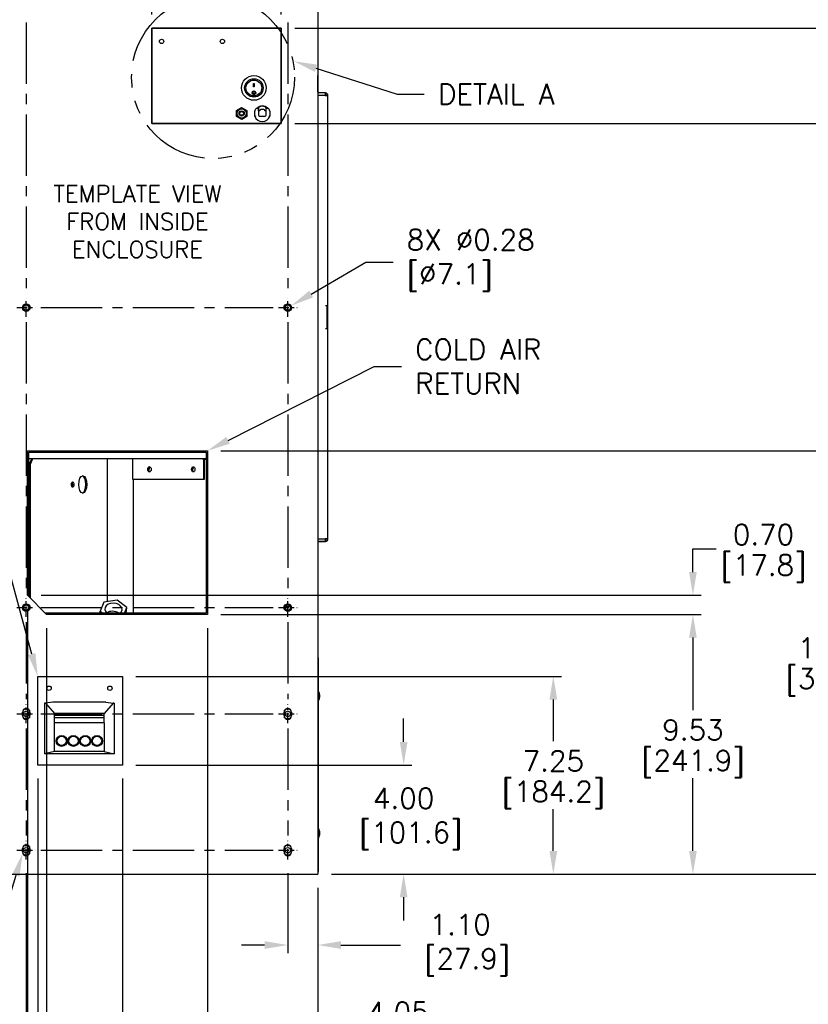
# Model space of a CAD drawing. Extents: x 776 to 936, y -8 to 92.
# Tile 16 of 18: x 880 to 909, y 27 to 63. Entities that reach past the tile are written whole.
import ezdxf
from ezdxf import colors
from ezdxf.entities.mleader import LeaderData, LeaderLine
from ezdxf.math import Vec2, Vec3

# ---------------------------------------------------------------- set-up
doc = ezdxf.new("R2010")
doc.units = 0
doc.header["$LTSCALE"] = 4
doc.header["$MEASUREMENT"] = 0
doc.linetypes.add('CENTER2', pattern=[1.125, 0.75, -0.125, 0.125, -0.125])
doc.linetypes.add('PHANTOM2', pattern=[1.25, 0.625, -0.125, 0.125, -0.125, 0.125, -0.125])
doc.layers.get('0').update_dxf_attribs({"linetype": 'CONTINUOUS'})
doc.layers.get('DEFPOINTS').update_dxf_attribs({"linetype": 'CONTINUOUS'})
for name, color, linetype in [('CENTER', 40, 'CENTER2'), ('DIMENSIONS', 140, 'CONTINUOUS'), ('DIMENSIONS @ 1', 140, 'CONTINUOUS'), ('PHANTOM', 130, 'PHANTOM2')]:
    doc.layers.add(name, color=color, linetype=linetype)
doc.styles.add('ROMANS', font='romans.shx')
doc.styles.get("Standard").update_dxf_attribs({"font": 'romans.shx'})
doc.dimstyles.get("Standard").update_dxf_attribs({"dimtxt": 0.3, "dimasz": 0.35, "dimexe": 0.0625, "dimexo": 0.0625, "dimgap": 0.0625, "dimtad": 0, "dimtih": 1, "dimtoh": 1, "dimzin": 0, "dimdsep": 46, "dimtxsty": 'Standard', "dimcen": 0, "dimadec": 0, "dimazin": 0, "dimtfac": 1, "dimtofl": 0, "dimtmove": 0, "dimatfit": 3, "dimfxl": 0, "dimtolj": 1, "dimtzin": 0, "dimarcsym": 0})

# ---------------------------------------------------------------- blocks, each defined once
blk = doc.blocks.new('*D21')
at = {"layer": 'DEFPOINTS', "color": 0}
for p in [(890.308, 32.235), (891.408, 31.698), (891.408, 29.095)]:
    blk.add_point(p, dxfattribs=at)
at = {"layer": 'DIMENSIONS'}
for p, q in [((890.308, 31.735), (890.308, 28.795)), ((891.408, 31.198), (891.408, 28.795)), ((889.458, 29.095), (888.608, 29.095)), ((892.258, 29.095), (894.446, 29.095))]:
    blk.add_line(p, q, dxfattribs=at)
for points in [[(889.458, 29.237), (889.458, 28.953), (890.308, 29.095)], [(892.258, 29.237), (892.258, 28.953), (891.408, 29.095)]]:
    blk.add_solid(points, dxfattribs=at)
at = {"layer": 'DIMENSIONS', "insert": (896.632, 29.095), "char_height": 0.75, "attachment_point": 5}
blk.add_mtext('\\A1;1.10\\P [27.9]', dxfattribs=at)
blk = doc.blocks.new('*D22')
at = {"layer": 'DEFPOINTS', "color": 0}
for p in [(887.356, 41.223), (891.408, 31.698), (891.408, 26.095)]:
    blk.add_point(p, dxfattribs=at)
at = {"layer": 'DIMENSIONS'}
for p, q in [((887.356, 40.723), (887.356, 25.795)), ((891.408, 31.198), (891.408, 25.795)), ((888.206, 26.095), (890.558, 26.095)), ((891.408, 26.095), (892.258, 26.095))]:
    blk.add_line(p, q, dxfattribs=at)
for points in [[(888.206, 26.237), (888.206, 25.953), (887.356, 26.095)], [(890.558, 26.237), (890.558, 25.953), (891.408, 26.095)]]:
    blk.add_solid(points, dxfattribs=at)
at = {"layer": 'DIMENSIONS', "char_height": 0.75, "attachment_point": 5}
for s, insert in [('\\A1;4.05', (894.354, 26.62)), ('\\A1;[102.9]', (894.354, 25.374))]:
    blk.add_mtext(s, dxfattribs=dict(at, insert=insert))
blk = doc.blocks.new('*D23')
at = {"layer": 'DEFPOINTS', "color": 0}
for p in [(884.237, 35.698), (891.408, 31.698), (884.237, 23.095)]:
    blk.add_point(p, dxfattribs=at)
at = {"layer": 'DIMENSIONS'}
for p, q in [((884.237, 35.198), (884.237, 22.795)), ((891.408, 31.198), (891.408, 22.795)), ((885.087, 23.095), (885.726, 23.095)), ((890.558, 23.095), (889.918, 23.095))]:
    blk.add_line(p, q, dxfattribs=at)
for points in [[(885.087, 23.237), (885.087, 22.953), (884.237, 23.095)], [(890.558, 23.237), (890.558, 22.953), (891.408, 23.095)]]:
    blk.add_solid(points, dxfattribs=at)
at = {"layer": 'DIMENSIONS', "char_height": 0.75, "attachment_point": 5}
for s, insert in [('\\A1;7.17', (887.822, 23.62)), ('\\A1;[182.1]', (887.822, 22.374))]:
    blk.add_mtext(s, dxfattribs=dict(at, insert=insert))
blk = doc.blocks.new('*D15')
at = {"layer": 'DEFPOINTS', "color": 0}
for p in [(881.133, 35.698), (891.408, 31.698), (881.133, 17.06)]:
    blk.add_point(p, dxfattribs=at)
at = {"layer": 'DIMENSIONS'}
for p, q in [((881.133, 35.198), (881.133, 16.76)), ((891.408, 31.198), (891.408, 16.76)), ((881.983, 17.06), (883.129, 17.06)), ((890.558, 17.06), (888.215, 17.06))]:
    blk.add_line(p, q, dxfattribs=at)
for points in [[(881.983, 17.201), (881.983, 16.918), (881.133, 17.06)], [(890.558, 17.201), (890.558, 16.918), (891.408, 17.06)]]:
    blk.add_solid(points, dxfattribs=at)
at = {"layer": 'DIMENSIONS', "insert": (885.672, 17.06), "char_height": 0.75, "attachment_point": 5}
blk.add_mtext('\\A1;10.28\\P [261.0]', dxfattribs=at)
blk = doc.blocks.new('*D24')
at = {"layer": 'DEFPOINTS', "color": 0}
for p in [(880.708, 32.235), (891.408, 31.698), (880.708, 11.095)]:
    blk.add_point(p, dxfattribs=at)
at = {"layer": 'DIMENSIONS'}
for p, q in [((880.708, 31.735), (880.708, 10.795)), ((891.408, 31.198), (891.408, 10.795)), ((881.558, 11.095), (883.961, 11.095)), ((890.558, 11.095), (888.154, 11.095))]:
    blk.add_line(p, q, dxfattribs=at)
for points in [[(881.558, 11.237), (881.558, 10.953), (880.708, 11.095)], [(890.558, 11.237), (890.558, 10.953), (891.408, 11.095)]]:
    blk.add_solid(points, dxfattribs=at)
at = {"layer": 'DIMENSIONS', "char_height": 0.75, "attachment_point": 5}
for s, insert in [('\\A1;10.70', (886.058, 11.62)), ('\\A1;[271.8]', (886.058, 10.374))]:
    blk.add_mtext(s, dxfattribs=dict(at, insert=insert))
blk = doc.blocks.new('*D14')
at = {"layer": 'DEFPOINTS', "color": 0}
for p in [(881.456, 41.223), (891.408, 31.698), (881.456, 20.055)]:
    blk.add_point(p, dxfattribs=at)
at = {"layer": 'DIMENSIONS'}
for p, q in [((881.456, 40.723), (881.456, 19.755)), ((891.408, 31.198), (891.408, 19.755)), ((882.306, 20.055), (883.404, 20.055)), ((890.558, 20.055), (888.489, 20.055))]:
    blk.add_line(p, q, dxfattribs=at)
for points in [[(882.306, 20.196), (882.306, 19.913), (881.456, 20.055)], [(890.558, 20.196), (890.558, 19.913), (891.408, 20.055)]]:
    blk.add_solid(points, dxfattribs=at)
at = {"layer": 'DIMENSIONS', "insert": (885.947, 20.055), "char_height": 0.75, "attachment_point": 5}
blk.add_mtext('\\A1;9.95\\P [252.8]', dxfattribs=at)
blk = doc.blocks.new('*D25')
at = {"layer": 'DEFPOINTS', "color": 0}
for p in [(880.756, 41.923), (891.408, 31.698), (880.756, 14.095)]:
    blk.add_point(p, dxfattribs=at)
at = {"layer": 'DIMENSIONS'}
for p, q in [((880.756, 41.423), (880.756, 13.795)), ((891.408, 31.198), (891.408, 13.795)), ((881.606, 14.095), (883.985, 14.095)), ((890.558, 14.095), (888.178, 14.095))]:
    blk.add_line(p, q, dxfattribs=at)
for points in [[(881.606, 14.237), (881.606, 13.953), (880.756, 14.095)], [(890.558, 14.237), (890.558, 13.953), (891.408, 14.095)]]:
    blk.add_solid(points, dxfattribs=at)
at = {"layer": 'DIMENSIONS', "char_height": 0.75, "attachment_point": 5}
for s, insert in [('\\A1;10.65', (886.082, 14.62)), ('\\A1;[270.6]', (886.082, 13.374))]:
    blk.add_mtext(s, dxfattribs=dict(at, insert=insert))
blk = doc.blocks.new('*D0')
at = {"layer": 'DEFPOINTS', "color": 0}
for p in [(884.237, 35.698), (894.559, 35.698), (891.408, 31.698)]:
    blk.add_point(p, dxfattribs=at)
at = {"layer": 'DIMENSIONS'}
for p, q in [((894.559, 36.548), (894.559, 37.398)), ((884.737, 35.698), (894.859, 35.698)), ((891.908, 31.698), (894.859, 31.698)), ((894.559, 30.848), (894.559, 29.998))]:
    blk.add_line(p, q, dxfattribs=at)
for points in [[(894.417, 36.548), (894.7, 36.548), (894.559, 35.698)], [(894.417, 30.848), (894.7, 30.848), (894.559, 31.698)]]:
    blk.add_solid(points, dxfattribs=at)
at = {"layer": 'DIMENSIONS', "insert": (894.559, 33.724), "char_height": 0.75, "attachment_point": 5}
blk.add_mtext('\\A1;4.00\\P [101.6]', dxfattribs=at)
blk = doc.blocks.new('*D1')
at = {"layer": 'DEFPOINTS', "color": 0}
for p in [(884.237, 38.948), (900.051, 38.948), (891.408, 31.698)]:
    blk.add_point(p, dxfattribs=at)
at = {"layer": 'DIMENSIONS'}
for p, q in [((884.737, 38.948), (900.351, 38.948)), ((900.051, 38.098), (900.051, 36.57)), ((900.051, 32.548), (900.051, 34.077)), ((891.908, 31.698), (900.351, 31.698))]:
    blk.add_line(p, q, dxfattribs=at)
for points in [[(899.909, 38.098), (900.192, 38.098), (900.051, 38.948)], [(899.909, 32.548), (900.192, 32.548), (900.051, 31.698)]]:
    blk.add_solid(points, dxfattribs=at)
at = {"layer": 'DIMENSIONS', "char_height": 0.75, "attachment_point": 5}
for s, insert in [('\\A1;7.25', (900.051, 35.848)), ('\\A1;[184.2]', (900.051, 34.602))]:
    blk.add_mtext(s, dxfattribs=dict(at, insert=insert))
blk = doc.blocks.new('*D3')
at = {"layer": 'DEFPOINTS', "color": 0}
for p in [(887.356, 41.223), (905.173, 41.223), (891.408, 31.698)]:
    blk.add_point(p, dxfattribs=at)
at = {"layer": 'DIMENSIONS', "color": 0, "lineweight": -2}
for p, q in [((887.856, 41.223), (905.473, 41.223)), ((905.173, 40.373), (905.173, 37.707)), ((905.173, 32.548), (905.173, 35.214)), ((891.908, 31.698), (905.473, 31.698))]:
    blk.add_line(p, q, dxfattribs=at)
at = {"layer": 'DIMENSIONS', "color": 0}
for points in [[(905.032, 40.373), (905.315, 40.373), (905.173, 41.223)], [(905.032, 32.548), (905.315, 32.548), (905.173, 31.698)]]:
    blk.add_solid(points, dxfattribs=at)
at = {"layer": 'DIMENSIONS', "color": 0, "char_height": 0.75, "attachment_point": 5}
for s, insert in [('\\A1;9.53', (905.173, 36.986)), ('\\A1;[241.9]', (905.173, 35.739))]:
    blk.add_mtext(s, dxfattribs=dict(at, insert=insert))
blk = doc.blocks.new('*D4')
at = {"layer": 'DEFPOINTS', "color": 0}
for p in [(887.356, 47.223), (910.471, 47.223), (891.408, 31.698)]:
    blk.add_point(p, dxfattribs=at)
at = {"layer": 'DIMENSIONS'}
for p, q in [((887.856, 47.223), (910.771, 47.223)), ((910.471, 46.373), (910.471, 40.707)), ((910.471, 32.548), (910.471, 38.214)), ((891.908, 31.698), (910.771, 31.698))]:
    blk.add_line(p, q, dxfattribs=at)
for points in [[(910.329, 46.373), (910.613, 46.373), (910.471, 47.223)], [(910.329, 32.548), (910.613, 32.548), (910.471, 31.698)]]:
    blk.add_solid(points, dxfattribs=at)
at = {"layer": 'DIMENSIONS', "char_height": 0.75, "attachment_point": 5}
for s, insert in [('\\A1;15.53', (910.471, 39.986)), ('\\A1;[394.3]', (910.471, 38.739))]:
    blk.add_mtext(s, dxfattribs=dict(at, insert=insert))
blk = doc.blocks.new('*D2')
at = {"layer": 'DEFPOINTS', "color": 0}
for p in [(880.756, 41.923), (905.173, 41.923), (887.356, 41.223)]:
    blk.add_point(p, dxfattribs=at)
at = {"layer": 'DIMENSIONS'}
for p, q in [((905.173, 42.773), (905.173, 43.623)), ((905.173, 43.623), (906.023, 43.623)), ((881.256, 41.923), (905.473, 41.923)), ((887.856, 41.223), (905.473, 41.223)), ((905.173, 40.373), (905.173, 39.523))]:
    blk.add_line(p, q, dxfattribs=at)
for points in [[(905.032, 42.773), (905.315, 42.773), (905.173, 41.923)], [(905.032, 40.373), (905.315, 40.373), (905.173, 41.223)]]:
    blk.add_solid(points, dxfattribs=at)
at = {"layer": 'DIMENSIONS', "char_height": 0.75, "attachment_point": 5}
for s, insert in [('\\A1;0.70', (907.762, 44.148)), ('\\A1;[17.8]', (907.762, 42.902))]:
    blk.add_mtext(s, dxfattribs=dict(at, insert=insert))
blk = doc.blocks.new('*D5')
at = {"layer": 'DEFPOINTS', "color": 0}
for p in [(890.068, 59.222), (913.808, 59.222), (891.408, 31.698)]:
    blk.add_point(p, dxfattribs=at)
at = {"layer": 'DIMENSIONS'}
for p, q in [((890.568, 59.222), (914.108, 59.222)), ((913.808, 58.372), (913.808, 46.706)), ((913.808, 32.548), (913.808, 44.214)), ((891.908, 31.698), (914.108, 31.698))]:
    blk.add_line(p, q, dxfattribs=at)
for points in [[(913.666, 58.372), (913.949, 58.372), (913.808, 59.222)], [(913.666, 32.548), (913.949, 32.548), (913.808, 31.698)]]:
    blk.add_solid(points, dxfattribs=at)
at = {"layer": 'DIMENSIONS', "char_height": 0.75, "attachment_point": 5}
for s, insert in [('\\A1;27.52', (913.808, 45.985)), ('\\A1;[699.1]', (913.808, 44.739))]:
    blk.add_mtext(s, dxfattribs=dict(at, insert=insert))
blk = doc.blocks.new('*D6')
at = {"layer": 'DEFPOINTS', "color": 0}
for p in [(890.068, 62.722), (917.351, 62.722), (891.408, 31.698)]:
    blk.add_point(p, dxfattribs=at)
at = {"layer": 'DIMENSIONS'}
for p, q in [((890.568, 62.722), (917.651, 62.722)), ((917.351, 61.872), (917.351, 51.283)), ((917.351, 32.548), (917.351, 48.59)), ((891.908, 31.698), (917.651, 31.698))]:
    blk.add_line(p, q, dxfattribs=at)
for points in [[(917.209, 61.872), (917.493, 61.872), (917.351, 62.722)], [(917.209, 32.548), (917.493, 32.548), (917.351, 31.698)]]:
    blk.add_solid(points, dxfattribs=at)
at = {"layer": 'DIMENSIONS', "insert": (917.351, 49.937), "char_height": 0.75, "attachment_point": 5}
blk.add_mtext('\\A1;31.02\\P [788.0]', dxfattribs=at)
blk = doc.blocks.new('*D7')
at = {"layer": 'DEFPOINTS', "color": 0}
for p in [(889.058, 63.873), (920.828, 63.873), (891.408, 31.698)]:
    blk.add_point(p, dxfattribs=at)
at = {"layer": 'DIMENSIONS'}
for p, q in [((889.558, 63.873), (921.128, 63.873)), ((920.828, 63.023), (920.828, 47.154)), ((920.828, 32.548), (920.828, 44.461)), ((891.908, 31.698), (921.128, 31.698))]:
    blk.add_line(p, q, dxfattribs=at)
for points in [[(920.687, 63.023), (920.97, 63.023), (920.828, 63.873)], [(920.687, 32.548), (920.97, 32.548), (920.828, 31.698)]]:
    blk.add_solid(points, dxfattribs=at)
at = {"layer": 'DIMENSIONS', "insert": (920.828, 45.808), "char_height": 0.75, "attachment_point": 5}
blk.add_mtext('\\A1;32.18\\P [817.2]', dxfattribs=at)
blk = doc.blocks.new('*D8')
at = {"layer": 'DEFPOINTS', "color": 0}
for p in [(889.058, 75.273), (924.422, 75.273), (891.408, 31.698)]:
    blk.add_point(p, dxfattribs=at)
at = {"layer": 'DIMENSIONS'}
for p, q in [((889.558, 75.273), (924.722, 75.273)), ((924.422, 74.423), (924.422, 54.732)), ((924.422, 32.548), (924.422, 52.239)), ((891.908, 31.698), (924.722, 31.698))]:
    blk.add_line(p, q, dxfattribs=at)
for points in [[(924.28, 74.423), (924.563, 74.423), (924.422, 75.273)], [(924.28, 32.548), (924.563, 32.548), (924.422, 31.698)]]:
    blk.add_solid(points, dxfattribs=at)
at = {"layer": 'DIMENSIONS', "char_height": 0.75, "attachment_point": 5}
for s, insert in [('\\A1;43.58', (924.422, 54.011)), ('\\A1;[1106.8]', (924.422, 52.764))]:
    blk.add_mtext(s, dxfattribs=dict(at, insert=insert))
blk = doc.blocks.new('*D16')
at = {"layer": 'DEFPOINTS', "color": 0}
for p in [(891.408, 77.721), (891.408, 76.323), (890.068, 62.722)]:
    blk.add_point(p, dxfattribs=at)
at = {"layer": 'DIMENSIONS'}
for p, q in [((890.068, 63.222), (890.068, 78.021)), ((891.408, 76.823), (891.408, 78.021)), ((889.218, 77.721), (888.368, 77.721)), ((892.258, 77.721), (893.108, 77.721))]:
    blk.add_line(p, q, dxfattribs=at)
for points in [[(889.218, 77.863), (889.218, 77.579), (890.068, 77.721)], [(892.258, 77.863), (892.258, 77.579), (891.408, 77.721)]]:
    blk.add_solid(points, dxfattribs=at)
at = {"layer": 'DIMENSIONS', "insert": (895.293, 77.721), "char_height": 0.75, "attachment_point": 5}
blk.add_mtext('\\A1;1.34\\P [34.0]', dxfattribs=at)
blk = doc.blocks.new('*D27')
at = {"layer": 'DEFPOINTS', "color": 0}
for p in [(885.32, 83.017), (891.408, 76.323), (885.32, 62.723)]:
    blk.add_point(p, dxfattribs=at)
at = {"layer": 'DIMENSIONS'}
for p, q in [((885.32, 63.223), (885.32, 83.317)), ((891.408, 76.823), (891.408, 83.317)), ((884.47, 83.017), (883.62, 83.017)), ((892.258, 83.017), (893.108, 83.017))]:
    blk.add_line(p, q, dxfattribs=at)
for points in [[(884.47, 83.159), (884.47, 82.876), (885.32, 83.017)], [(892.258, 83.159), (892.258, 82.876), (891.408, 83.017)]]:
    blk.add_solid(points, dxfattribs=at)
at = {"layer": 'DIMENSIONS', "char_height": 0.75, "attachment_point": 5}
for s, insert in [('\\A1;6.09', (888.364, 83.542)), ('\\A1;[154.6]', (888.364, 82.296))]:
    blk.add_mtext(s, dxfattribs=dict(at, insert=insert))

msp = doc.modelspace()

# ---------------------------------------------------------------- linework, layer by layer
for p, q in [((891.408, 76.323), (891.408, 40.323)), ((891.408, 76.323), (891.408, 31.698)), ((885.32, 62.723), (890.068, 62.722)), ((885.32, 59.223), (885.32, 62.723)), ((885.32, 62.723), (885.32, 59.223)), ((890.068, 62.722), (885.32, 62.723)), ((890.068, 62.722), (890.068, 59.222)), ((890.068, 59.222), (890.068, 62.722)), ((889.051, 60.695), (889.076, 60.695)), ((889.051, 60.569), (889.051, 60.695)), ((889.076, 60.695), (889.076, 60.569)), ((891.408, 60.988), (891.408, 60.988)), ((891.408, 60.378), (891.408, 60.988)), ((889.02, 60.359), (889.02, 60.358)), ((889.076, 60.573), (889.051, 60.573)), ((889.076, 60.569), (889.051, 60.569)), ((889.106, 60.358), (889.106, 60.359)), ((891.694, 60.351), (891.408, 60.351)), ((891.694, 60.258), (891.694, 60.351)), ((891.679, 60.258), (891.408, 60.258)), ((891.679, 60.258), (891.752, 60.258)), ((891.695, 60.258), (891.694, 60.258)), ((891.695, 60.258), (891.779, 60.258)), ((891.779, 52.548), (891.779, 60.258)), ((888.425, 59.703), (888.612, 59.813)), ((888.427, 59.487), (888.425, 59.703)), ((888.612, 59.813), (888.8, 59.707)), ((888.8, 59.707), (888.802, 59.49)), ((889.097, 59.498), (889.097, 59.68)), ((889.099, 59.693), (889.134, 59.769)), ((889.161, 59.787), (889.232, 59.787)), ((889.232, 59.787), (889.232, 59.757)), ((889.232, 59.757), (889.232, 59.528)), ((889.238, 59.698), (889.238, 59.804)), ((889.268, 59.698), (889.238, 59.698)), ((889.278, 59.698), (889.268, 59.698)), ((889.278, 59.706), (889.278, 59.698)), ((889.423, 59.746), (889.318, 59.746)), ((889.463, 59.698), (889.463, 59.706)), ((889.473, 59.698), (889.463, 59.698)), ((889.503, 59.698), (889.473, 59.698)), ((889.503, 59.804), (889.503, 59.698)), ((889.51, 59.787), (889.58, 59.787)), ((889.51, 59.757), (889.51, 59.787)), ((889.51, 59.528), (889.51, 59.757)), ((889.607, 59.769), (889.642, 59.693)), ((889.645, 59.68), (889.645, 59.498)), ((888.616, 59.38), (888.427, 59.487)), ((888.802, 59.49), (888.616, 59.38)), ((889.262, 59.498), (889.48, 59.498)), ((890.068, 59.222), (885.32, 59.223)), ((885.32, 59.223), (890.068, 59.222)), ((891.695, 52.548), (891.779, 52.548)), ((891.752, 51.698), (891.752, 52.548)), ((891.765, 52.548), (891.765, 51.698)), ((891.779, 51.698), (891.695, 51.698)), ((891.779, 43.988), (891.779, 51.698)), ((880.756, 41.923), (880.756, 47.223)), ((880.756, 47.223), (887.356, 47.223)), ((880.756, 41.923), (880.756, 47.223)), ((880.756, 47.223), (887.356, 47.223)), ((880.808, 41.873), (880.808, 47.173)), ((880.808, 47.173), (887.308, 47.173)), ((887.308, 47.173), (887.308, 41.273)), ((887.356, 47.223), (887.356, 41.223)), ((887.356, 47.223), (887.356, 41.223)), ((887.308, 46.927), (880.808, 46.927)), ((880.821, 46.726), (880.912, 46.926)), ((880.821, 46.726), (880.821, 41.86)), ((880.854, 46.726), (880.821, 46.726)), ((880.945, 46.926), (880.854, 46.726)), ((880.854, 46.726), (880.854, 41.826)), ((880.912, 46.926), (880.945, 46.926)), ((883.69, 46.926), (880.945, 46.926)), ((881.223, 46.926), (881.223, 46.927)), ((883.69, 46.926), (883.697, 46.926)), ((883.697, 41.693), (883.697, 46.926)), ((884.625, 46.164), (884.625, 46.896)), ((887.215, 46.896), (887.215, 46.164)), ((887.241, 46.918), (887.308, 46.918)), ((887.244, 46.896), (887.244, 46.164)), ((885.221, 46.468), (885.221, 46.563)), ((886.828, 46.468), (886.828, 46.563)), ((882.407, 45.963), (882.373, 46.037)), ((887.215, 46.164), (884.625, 46.164)), ((884.645, 41.273), (884.645, 46.164)), ((887.244, 46.164), (887.215, 46.164)), ((891.408, 43.988), (891.679, 43.988)), ((891.408, 43.898), (891.695, 43.898)), ((891.408, 43.868), (891.408, 43.258)), ((891.686, 43.895), (891.436, 43.895)), ((891.752, 43.988), (891.679, 43.988)), ((891.695, 43.898), (891.695, 43.988)), ((891.758, 43.988), (891.695, 43.988)), ((891.779, 43.988), (891.758, 43.988)), ((891.408, 43.258), (891.408, 43.258)), ((881.456, 41.223), (880.756, 41.923)), ((881.456, 41.223), (880.756, 41.923)), ((881.408, 41.273), (880.808, 41.873)), ((883.561, 41.674), (883.424, 41.343)), ((884.047, 41.741), (883.561, 41.674)), ((884.396, 41.477), (884.047, 41.741)), ((890.284, 41.568), (890.331, 41.568)), ((887.308, 41.273), (881.408, 41.273)), ((887.356, 41.223), (881.456, 41.223)), ((887.356, 41.223), (881.456, 41.223)), ((883.418, 41.273), (883.424, 41.343)), ((883.424, 41.343), (883.516, 41.273)), ((883.697, 41.273), (883.697, 41.299)), ((884.312, 41.273), (884.396, 41.477)), ((884.381, 41.273), (884.396, 41.477)), ((890.218, 41.513), (890.397, 41.513)), ((891.408, 39.642), (891.424, 39.642)), ((891.432, 31.878), (891.432, 39.549)), ((881.133, 35.698), (881.133, 38.948)), ((881.133, 38.948), (884.237, 38.948)), ((884.237, 38.948), (884.237, 35.698)), ((881.417, 37.97), (881.385, 37.965)), ((881.385, 37.965), (881.385, 36.103)), ((881.685, 38.007), (881.417, 37.97)), ((881.417, 37.97), (881.746, 37.593)), ((883.632, 38.007), (881.685, 38.007)), ((883.899, 37.97), (883.571, 37.593)), ((883.632, 38.007), (883.899, 37.97)), ((883.932, 37.965), (883.899, 37.97)), ((883.932, 37.965), (883.932, 36.103)), ((880.569, 37.511), (880.569, 37.636)), ((880.846, 37.636), (880.846, 37.511)), ((883.571, 37.593), (881.746, 37.593)), ((881.746, 37.518), (881.746, 37.593)), ((883.571, 37.518), (883.571, 37.593)), ((890.169, 37.511), (890.169, 37.636)), ((890.446, 37.636), (890.446, 37.511)), ((883.571, 37.518), (881.746, 37.518)), ((881.746, 37.424), (881.746, 37.518)), ((883.571, 37.424), (881.746, 37.424)), ((881.746, 37.247), (881.746, 37.424)), ((883.571, 37.247), (881.746, 37.247)), ((881.746, 36.258), (881.746, 37.247)), ((883.571, 37.424), (883.571, 37.518)), ((883.571, 37.247), (883.571, 37.424)), ((883.571, 37.247), (883.571, 36.258)), ((881.746, 36.198), (881.385, 36.103)), ((881.746, 36.198), (881.746, 36.258)), ((883.571, 36.198), (881.746, 36.198)), ((883.571, 36.258), (883.571, 36.198)), ((883.571, 36.198), (883.932, 36.103)), ((883.932, 36.103), (881.385, 36.103)), ((884.237, 35.698), (881.133, 35.698)), ((880.569, 32.511), (880.569, 32.636)), ((880.846, 32.636), (880.846, 32.511)), ((890.169, 32.511), (890.169, 32.636)), ((890.446, 32.636), (890.446, 32.511)), ((891.424, 31.785), (891.408, 31.785)), ((879.608, 31.698), (891.408, 31.698))]:
    msp.add_line(p, q)
for centre, radius in [((885.677, 62.239), 0.0785), ((887.909, 62.239), 0.0785), ((889.063, 60.532), 0.453), ((889.063, 60.532), 0.339), ((889.063, 60.532), 0.29), ((889.063, 60.358), 0.0673), ((889.063, 60.358), 0.0431), ((888.614, 59.597), 0.17), ((888.614, 59.597), 0.095), ((888.614, 59.597), 0.0695), ((880.708, 52.473), 0.139), ((880.708, 52.473), 0.139), ((880.708, 52.473), 0.125), ((880.708, 52.473), 0.098), ((890.308, 52.473), 0.139), ((890.308, 52.473), 0.139), ((890.308, 52.473), 0.125), ((890.308, 52.473), 0.098), ((880.708, 41.473), 0.139), ((880.708, 41.473), 0.139), ((880.708, 41.473), 0.125), ((880.708, 41.473), 0.098), ((890.308, 41.473), 0.139), ((890.308, 41.473), 0.139), ((890.308, 41.473), 0.125), ((890.308, 41.473), 0.098), ((881.547, 38.516), 0.0795), ((883.778, 38.516), 0.0795), ((880.708, 37.573), 0.1), ((890.308, 37.573), 0.1), ((882.009, 36.581), 0.2), ((882.009, 36.581), 0.17), ((882.442, 36.581), 0.2), ((882.442, 36.581), 0.17), ((882.875, 36.581), 0.2), ((882.875, 36.581), 0.17), ((883.308, 36.581), 0.2), ((883.308, 36.581), 0.17), ((880.708, 32.573), 0.1), ((890.308, 32.573), 0.1)]:
    msp.add_circle(centre, radius)
for centre, radius, start, end in [((889.063, 60.359), 0.0433, 0.2436, 179.7662), ((889.127, 59.68), 0.03, 155.7723, 180), ((889.161, 59.757), 0.03, 90, 155.7723), ((889.371, 59.621), 0.25, 41.6057, 138.3943), ((889.371, 59.621), 0.24, 119.2155, 136.2378), ((889.371, 59.621), 0.204, 130.4115, 132.8494), ((889.268, 59.804), 0.03, 119.2155, 180), ((889.371, 59.621), 0.24, 60.7845, 119.2155), ((889.318, 59.706), 0.04, 90, 180), ((889.423, 59.706), 0.04, 0, 90), ((889.371, 59.621), 0.24, 43.7622, 60.7845), ((889.473, 59.804), 0.03, 0, 60.7845), ((889.371, 59.621), 0.204, 47.1506, 49.5885), ((889.58, 59.757), 0.03, 24.2277, 90), ((889.615, 59.68), 0.03, 0, 24.2277), ((889.371, 59.587), 0.288, 198.0199, 341.9801), ((889.262, 59.528), 0.03, 180, 270), ((889.48, 59.528), 0.03, 270, 0), ((891.183, 38.23), 0.303, 0, 34.7625), ((891.183, 38.23), 0.303, 325.2375, 0), ((880.708, 37.636), 0.139, 0, 180), ((880.708, 37.573), 0.172, 41.6313, 138.3687), ((890.308, 37.636), 0.139, 0, 180), ((890.308, 37.573), 0.172, 41.6313, 138.3687), ((880.708, 37.511), 0.139, 180, 0), ((880.708, 37.573), 0.172, 221.8095, 318.1905), ((890.308, 37.511), 0.139, 180, 0), ((890.308, 37.573), 0.172, 221.8095, 318.1905), ((891.183, 33.198), 0.303, 0, 34.7625), ((891.183, 33.198), 0.303, 325.2375, 0), ((880.708, 32.636), 0.139, 0, 180), ((880.708, 32.511), 0.139, 180, 0), ((880.708, 32.573), 0.172, 41.6313, 138.3687), ((890.308, 32.636), 0.139, 0, 180), ((890.308, 32.511), 0.139, 180, 0), ((890.308, 32.573), 0.172, 41.6313, 138.3687), ((880.708, 32.573), 0.172, 221.8095, 318.1905), ((890.308, 32.573), 0.172, 221.8095, 318.1905)]:
    msp.add_arc(centre, radius, start, end)
for centre, major_axis, ratio, start_param, end_param in [((891.438, 60.378), (0, -0.03), 0.996195, 4.712389, 5.832158), ((891.436, 60.382), (0, -0.031), 0.996195, 5.882516, 6.283185), ((891.686, 60.258), (0, -0.093), 0.996195, 1.570796, 3.054929), ((891.662, 60.258), (0, -0.09), 0.996195, 1.570796, 2.777744), ((884.601, 46.896), (0, 0.031), 0.766044, 4.712389, 6.283185), ((885.26, 46.542), (0, -0.0965), 0.642788, 3.375397, 6.049381), ((885.285, 46.563), (0, -0.1), 0.642788, 3.945895, 4.712389), ((886.867, 46.542), (0, -0.0965), 0.642788, 3.375397, 6.049381), ((886.892, 46.563), (0, -0.1), 0.642788, 3.945895, 4.712389), ((887.191, 46.896), (0, -0.031), 0.766044, 1.570796, 3.141593), ((887.191, 46.896), (0, -0.0685), 0.766044, 1.570796, 2.040279), ((882.751, 45.989), (0, 0.32), 0.45399, 3.256905, 6.167873), ((882.348, 45.983), (0, 0.13), 0.45399, 3.967305, 5.457473), ((882.376, 45.983), (0, 0.0965), 0.45399, 3.533051, 5.891727), ((891.438, 43.868), (0, 0.03), 0.996195, 0, 1.570796), ((891.436, 43.864), (0, 0.031), 0.996195, 0, 0.806819), ((891.686, 43.988), (0, 0.093), 0.996195, 3.141593, 4.712389), ((891.662, 43.988), (0, 0.09), 0.996195, 3.517264, 4.712389), ((883.91, 41.41), (0.317, -0.023), 0.694338, 0, 3.914072), ((883.888, 41.116), (-0.317, 0.023), 0.694338, 4.039487, 5.550045), ((883.91, 41.41), (0.317, -0.023), 0.694338, 5.721232, 6.283185), ((891.424, 39.549), (0, 0.093), 0.087156, 4.712389, 6.283185), ((891.424, 31.878), (0, 0.093), 0.087156, 3.141593, 4.712389)]:
    msp.add_ellipse(centre, major_axis=major_axis, ratio=ratio, start_param=start_param, end_param=end_param)
for centre, major_axis, ratio in [((885.231, 46.542), (0, -0.0965), 0.642788), ((886.838, 46.542), (0, -0.0965), 0.642788), ((882.785, 45.989), (0, 0.32), 0.45399), ((882.41, 45.983), (0, 0.0965), 0.45399)]:
    msp.add_ellipse(centre, major_axis=major_axis, ratio=ratio)
for points, knots in [([(889.13, 60.359), (889.13, 60.341), (889.123, 60.324), (889.098, 60.298), (889.081, 60.291), (889.046, 60.29), (889.028, 60.298), (889.003, 60.323), (888.996, 60.341), (888.996, 60.359), (888.996, 60.359), (888.996, 60.359)], [0, 0, 0, 0, 0.125, 0.125, 0.25, 0.25, 0.375, 0.375, 0.5, 0.5, 0.5011174, 0.5011174, 0.5011174, 0.5011174]), ([(889.127, 59.503), (889.123, 59.502), (889.119, 59.501), (889.111, 59.5), (889.108, 59.5), (889.103, 59.499), (889.1, 59.499), (889.097, 59.498), (889.097, 59.498), (889.097, 59.498)], [0, 0, 0, 0, 0.25, 0.25, 0.5, 0.5, 0.75, 0.75, 1, 1, 1, 1]), ([(889.615, 59.503), (889.618, 59.502), (889.622, 59.501), (889.63, 59.5), (889.633, 59.5), (889.638, 59.499), (889.641, 59.499), (889.644, 59.498), (889.645, 59.498), (889.645, 59.498)], [0, 0, 0, 0, 0.25, 0.25, 0.5, 0.5, 0.75, 0.75, 1, 1, 1, 1])]:
    msp.add_open_spline(points, degree=3, knots=knots)
at = {"layer": 'CENTER', "ltscale": 0.75}
for p, q in [((880.708, 62.935), (880.708, 53.012)), ((890.308, 62.935), (890.308, 53.012)), ((881.246, 52.473), (889.769, 52.473)), ((880.708, 51.935), (880.708, 42.012)), ((890.308, 51.935), (890.308, 42.012)), ((881.246, 41.473), (889.769, 41.473)), ((880.708, 40.935), (880.708, 38.112)), ((890.308, 40.935), (890.308, 38.112)), ((881.246, 37.573), (889.769, 37.573)), ((880.708, 37.035), (880.708, 33.112)), ((890.308, 37.035), (890.308, 33.112)), ((881.246, 32.573), (889.769, 32.573))]:
    msp.add_line(p, q, dxfattribs=at)
at = {"layer": 'CENTER', "ltscale": 0.125}
for p, q in [((880.708, 52.135), (880.708, 52.812)), ((890.308, 52.135), (890.308, 52.812)), ((880.369, 52.473), (881.046, 52.473)), ((889.969, 52.473), (890.646, 52.473)), ((880.708, 41.135), (880.708, 41.812)), ((890.308, 41.135), (890.308, 41.812)), ((880.369, 41.473), (881.046, 41.473)), ((889.969, 41.473), (890.646, 41.473)), ((880.369, 37.573), (881.046, 37.573)), ((880.708, 37.235), (880.708, 37.912)), ((889.969, 37.573), (890.646, 37.573)), ((890.308, 37.235), (890.308, 37.912)), ((880.708, 32.235), (880.708, 32.912)), ((890.308, 32.235), (890.308, 32.912)), ((880.369, 32.573), (881.046, 32.573)), ((889.969, 32.573), (890.646, 32.573))]:
    msp.add_line(p, q, dxfattribs=at)
at = {"layer": 'PHANTOM'}
msp.add_circle((887.563, 60.926), 2.988, dxfattribs=at)

# ---------------------------------------------------------------- texts
at = {"layer": 'DIMENSIONS', "insert": (884.793, 56.959), "char_height": 0.6125, "attachment_point": 2, "style": 'ROMANS'}
msp.add_mtext_dynamic_manual_height_columns('TEMPLATE VIEW\\PFROM INSIDE\\PENCLOSURE', width=8.32607, gutter_width=1.75, heights=[0], dxfattribs=at)

# ---------------------------------------------------------------- dimensions: what is measured, and where the dimension line sits
at = {"layer": 'DIMENSIONS @ 1'}
for base, p1, p2, picture, middle in [((885.32, 83.017), (891.408, 76.323), (885.32, 62.723), '*D27', (888.364, 83.017)), ((880.756, 14.095), (891.408, 31.698), (880.756, 41.923), '*D25', (886.082, 14.095)), ((891.408, 26.095), (887.356, 41.223), (891.408, 31.698), '*D22', (894.354, 26.095)), ((884.237, 23.095), (891.408, 31.698), (884.237, 35.698), '*D23', (887.822, 23.095)), ((880.708, 11.095), (891.408, 31.698), (880.708, 32.235), '*D24', (886.058, 11.095))]:
    dim = msp.add_linear_dim(base=base, p1=p1, p2=p2, dimstyle='Standard', override={"dimscale": 1, "dimtxt": 0.75, "dimasz": 0.85, "dimexe": 0.3, "dimexo": 0.5, "dimgap": 0.15, "dimpost": '\\X', "dimclrd": 256, "dimclre": 256, "dimclrt": 256, "dimtix": 0, "dimtofl": 0, "dimtmove": 0, "dimatfit": 3, "dimlwd": 65535, "dimlwe": 65535, "dimarcsym": 1}, dxfattribs=at)
    dim.commit()
    dim.dimension.update_dxf_attribs({"geometry": picture, "text_midpoint": middle})
for base, p1, p2, picture, middle in [((891.408, 77.721), (890.068, 62.722), (891.408, 76.323), '*D16', (895.293, 77.721)), ((881.456, 20.055), (891.408, 31.698), (881.456, 41.223), '*D14', (885.947, 20.055)), ((881.132509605, 17.059707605), (891.407509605, 31.698406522), (881.132509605, 35.698406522), '*D15', (885.672098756, 17.059707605)), ((891.408, 29.095), (890.308, 32.235), (891.408, 31.698), '*D21', (896.632, 29.095))]:
    dim = msp.add_linear_dim(base=base, p1=p1, p2=p2, dimstyle='Standard', override={"dimscale": 1, "dimtxt": 0.75, "dimasz": 0.85, "dimexe": 0.3, "dimexo": 0.5, "dimgap": 0.15, "dimpost": '\\X', "dimclrd": 256, "dimclre": 256, "dimclrt": 256, "dimtix": 0, "dimtofl": 0, "dimtmove": 0, "dimatfit": 3, "dimlwd": 65535, "dimlwe": 65535, "dimarcsym": 1}, dxfattribs=at)
    dim.commit()
    dim.dimension.update_dxf_attribs({"geometry": picture, "text_midpoint": middle, "dimtype": 128})
for base, p1, p2, override, picture, middle in [((924.421675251, 75.273406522), (891.407509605, 31.698406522), (889.057509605, 75.273406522), {"dimscale": 1, "dimtxt": 0.75, "dimasz": 0.85, "dimexe": 0.3, "dimexo": 0.5, "dimgap": 0.15, "dimpost": '\\X', "dimclrd": 256, "dimclre": 256, "dimclrt": 256, "dimtix": 0, "dimtofl": 0, "dimtmove": 0, "dimatfit": 3, "dimlwd": 65535, "dimlwe": 65535, "dimarcsym": 1}, '*D8', (924.421675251, 53.485906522)), ((913.808, 59.222), (891.408, 31.698), (890.068, 59.222), {"dimscale": 1, "dimtxt": 0.75, "dimasz": 0.85, "dimexe": 0.3, "dimexo": 0.5, "dimgap": 0.15, "dimpost": '\\X', "dimclrd": 256, "dimclre": 256, "dimclrt": 256, "dimtix": 0, "dimtofl": 0, "dimtmove": 0, "dimatfit": 3, "dimlwd": 65535, "dimlwe": 65535, "dimarcsym": 1}, '*D5', (913.808, 45.46)), ((910.471017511, 47.223406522), (891.407509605, 31.698406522), (887.35580745, 47.223406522), {"dimscale": 1, "dimtxt": 0.75, "dimasz": 0.85, "dimexe": 0.3, "dimexo": 0.5, "dimgap": 0.15, "dimpost": '\\X', "dimclrd": 256, "dimclre": 256, "dimclrt": 256, "dimtix": 0, "dimtofl": 0, "dimtmove": 0, "dimatfit": 3, "dimlwd": 65535, "dimlwe": 65535, "dimarcsym": 1}, '*D4', (910.471017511, 39.460906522)), ((905.173, 41.923), (887.356, 41.223), (880.756, 41.923), {"dimscale": 1, "dimtxt": 0.75, "dimasz": 0.85, "dimexe": 0.3, "dimexo": 0.5, "dimgap": 0.15, "dimpost": '\\X', "dimclrd": 256, "dimclre": 256, "dimclrt": 256, "dimtix": 0, "dimtofl": 0, "dimtmove": 0, "dimatfit": 3, "dimlwd": 65535, "dimlwe": 65535, "dimarcsym": 1}, '*D2', (907.762, 43.623)), ((905.173184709, 41.223406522), (891.407509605, 31.698406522), (887.35580745, 41.223406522), {"dimscale": 1, "dimtxt": 0.75, "dimasz": 0.85, "dimexe": 0.3, "dimexo": 0.5, "dimgap": 0.15, "dimpost": '\\X', "dimtix": 0, "dimtofl": 0, "dimtmove": 0, "dimatfit": 3, "dimarcsym": 1}, '*D3', (905.173184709, 36.460906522)), ((900.051, 38.948), (891.408, 31.698), (884.237, 38.948), {"dimscale": 1, "dimtxt": 0.75, "dimasz": 0.85, "dimexe": 0.3, "dimexo": 0.5, "dimgap": 0.15, "dimpost": '\\X', "dimclrd": 256, "dimclre": 256, "dimclrt": 256, "dimtix": 0, "dimtofl": 0, "dimtmove": 0, "dimatfit": 3, "dimlwd": 65535, "dimlwe": 65535, "dimarcsym": 1}, '*D1', (900.051, 35.323))]:
    dim = msp.add_linear_dim(base=base, p1=p1, p2=p2, angle=90, dimstyle='Standard', override=override, dxfattribs=at)
    dim.commit()
    dim.dimension.update_dxf_attribs({"geometry": picture, "text_midpoint": middle})
for base, p1, p2, picture, middle in [((920.828487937, 63.873406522), (891.407509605, 31.698406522), (889.057509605, 63.873406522), '*D7', (920.828487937, 45.807641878)), ((917.351, 62.722), (891.408, 31.698), (890.068, 62.722), '*D6', (917.351, 49.937)), ((894.559, 35.698), (891.408, 31.698), (884.237, 35.698), '*D0', (894.559, 33.724))]:
    dim = msp.add_linear_dim(base=base, p1=p1, p2=p2, angle=90, dimstyle='Standard', override={"dimscale": 1, "dimtxt": 0.75, "dimasz": 0.85, "dimexe": 0.3, "dimexo": 0.5, "dimgap": 0.15, "dimpost": '\\X', "dimclrd": 256, "dimclre": 256, "dimclrt": 256, "dimtix": 0, "dimtofl": 0, "dimtmove": 0, "dimatfit": 3, "dimlwd": 65535, "dimlwe": 65535, "dimarcsym": 1}, dxfattribs=at)
    dim.commit()
    dim.dimension.update_dxf_attribs({"geometry": picture, "text_midpoint": middle, "dimtype": 128})

# ---------------------------------------------------------------- leaders
at = {"layer": 'DIMENSIONS'}
ml = msp.add_multileader_mtext('Standard', dxfattribs=at)
ml.set_content('DETAIL A', color=256)
ml.set_leader_properties(color=256, linetype='ByLayer', lineweight=-1)
ml.build(insert=Vec2(0, 0))
ml.multileader.update_dxf_attribs({"text_left_attachment_type": 2, "text_right_attachment_type": 2, "dogleg_length": 1, "arrow_head_size": 0.85})
ctx = ml.context
ctx.base_point, ctx.char_height, ctx.arrow_head_size, ctx.landing_gap_size, ctx.plane_origin = Vec3(895.317, 60.302), 0.75, 0.85, 0.5, Vec3(889.781, 62.929)
ctx.left_attachment, ctx.right_attachment = 2, 2
notes = []
notes.append((ctx, [(0, (1, 1, 0), (894.317, 60.302), (1, 0), 1, [(0, [(890.53, 61.512)], 0, [])])]))
ctx.mtext.insert, ctx.mtext.flow_direction = Vec3(895.817, 60.677), 5
ml = msp.add_multileader_mtext('Standard', dxfattribs=at)
ml.set_content('8X %%C0.28\\P[%%C7.1]', color=256)
ml.set_leader_properties(color=256, linetype='ByLayer', lineweight=-1)
ml.build(insert=Vec2(0, 0))
ml.multileader.update_dxf_attribs({"text_left_attachment_type": 2, "text_right_attachment_type": 2, "dogleg_length": 1, "arrow_head_size": 0.85})
ctx = ml.context
ctx.base_point, ctx.char_height, ctx.arrow_head_size, ctx.landing_gap_size, ctx.plane_origin = Vec3(894.172, 54.137), 0.75, 0.85, 0.5, Vec3(890.432, 52.544)
ctx.left_attachment, ctx.right_attachment = 2, 2
notes.append((ctx, [(0, (1, 1, 0), (893.172, 54.137), (1, 0), 1, [(0, [(890.432, 52.544)], 0, [])])]))
ctx.mtext.insert, ctx.mtext.flow_direction = Vec3(894.672, 55.334), 5
ml = msp.add_multileader_mtext('Standard', dxfattribs=at)
ml.set_content('COLD AIR\\PRETURN', color=256)
ml.set_leader_properties(color=256, linetype='ByLayer', lineweight=-1)
ml.build(insert=Vec2(0, 0))
ml.multileader.update_dxf_attribs({"text_left_attachment_type": 2, "text_right_attachment_type": 2, "dogleg_length": 1, "arrow_head_size": 0.85})
ctx = ml.context
ctx.base_point, ctx.char_height, ctx.arrow_head_size, ctx.landing_gap_size, ctx.plane_origin = Vec3(894.479, 50.318), 0.75, 0.85, 0.5, Vec3(887.356, 47.223)
ctx.left_attachment, ctx.right_attachment = 2, 2
notes.append((ctx, [(0, (1, 1, 0), (893.479, 50.318), (1, 0), 1, [(0, [(887.356, 47.223)], 0, [])])]))
ctx.mtext.insert, ctx.mtext.flow_direction = Vec3(894.979, 51.318), 5
ml = msp.add_multileader_mtext('Standard', dxfattribs=at)
ml.set_content('480V POWER\\PINPUT TERMINAL\\PBLOCK', color=256)
ml.set_leader_properties(color=256, linetype='ByLayer', lineweight=-1)
ml.build(insert=Vec2(0, 0))
ml.multileader.update_dxf_attribs({"text_left_attachment_type": 2, "dogleg_length": 1, "arrow_head_size": 0.85})
ctx = ml.context
ctx.base_point, ctx.char_height, ctx.arrow_head_size, ctx.landing_gap_size, ctx.plane_origin = Vec3(867.838, 46.403), 0.75, 0.85, 0.5, Vec3(881.133, 35.698)
ctx.left_attachment, ctx.text_align_type = 2, 2
notes.append((ctx, [(0, (1, 1, 0), (878.767, 47.653), (-1, 0), 1, [(0, [(881.133, 38.948)], 0, [])])]))
ctx.mtext.insert, ctx.mtext.alignment, ctx.mtext.flow_direction = Vec3(877.267, 48.028), 3, 5
ml = msp.add_multileader_mtext('Standard', dxfattribs=at)
ml.set_content('4X DETAIL B', color=256)
ml.set_leader_properties(color=256, linetype='ByLayer', lineweight=-1)
ml.build(insert=Vec2(0, 0))
ml.multileader.update_dxf_attribs({"text_left_attachment_type": 2, "text_right_attachment_type": 2, "dogleg_length": 1, "arrow_head_size": 0.85})
ctx = ml.context
ctx.base_point, ctx.char_height, ctx.arrow_head_size, ctx.landing_gap_size, ctx.plane_origin = Vec3(869.539, 25.834), 0.75, 0.85, 0.5, Vec3(890.444, 32.668)
ctx.left_attachment, ctx.right_attachment, ctx.text_align_type = 2, 2, 2
notes.append((ctx, [(1, (1, 1, 0), (878.539, 25.834), (-1, 0), 1, [(0, [(880.579, 32.459)], 0, [])])]))
ctx.mtext.insert, ctx.mtext.alignment, ctx.mtext.flow_direction = Vec3(877.039, 26.209), 3, 5
for ctx, leaders in notes:
    for number, flags, end, landing, length, lines in leaders:
        leader = LeaderData()
        leader.index, (leader.has_last_leader_line, leader.has_dogleg_vector, leader.attachment_direction) = number, flags
        leader.last_leader_point, leader.dogleg_vector, leader.dogleg_length = Vec3(end), Vec3(landing), length
        for number, points, colour, breaks in lines:
            line = LeaderLine()
            line.index, line.vertices, line.color, line.breaks = number, Vec3.list(points), colors.encode_raw_color(colour), breaks
            leader.lines.append(line)
        ctx.leaders.append(leader)

doc.saveas('drawing.dxf')
